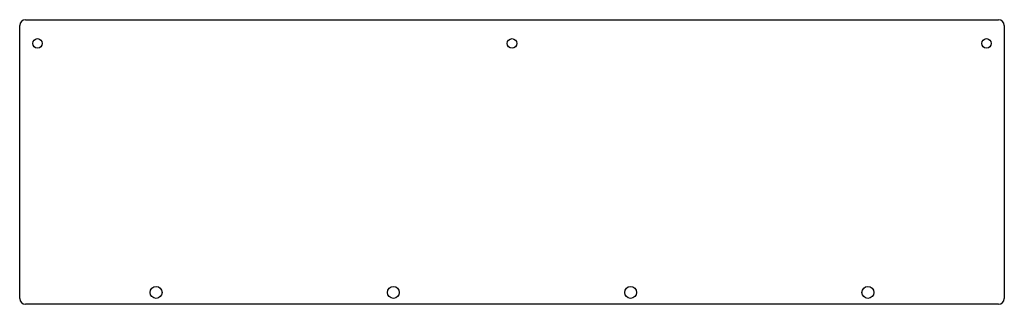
# Model space of a CAD drawing. Header units: inches. Extents: x -10.4 to 10.4, y -3 to 3.
import ezdxf

# ---------------------------------------------------------------- set-up
doc = ezdxf.new("R2010")
doc.units = ezdxf.units.IN
doc.header["$MEASUREMENT"] = 0

msp = doc.modelspace()

# ---------------------------------------------------------------- linework, layer by layer
at = {"color": 7, "linetype": 'Continuous', "lineweight": 25}
for p, q in [((-10.25, 3), (10.25, 3)), ((-10.375, -2.875), (-10.375, 2.875)), ((10.375, 2.875), (10.375, -2.875)), ((10.25, -3), (-10.25, -3))]:
    msp.add_line(p, q, dxfattribs=at)
for centre, radius in [((-10, 2.5), 0.1), ((0, 2.5), 0.1), ((10, 2.5), 0.1), ((-7.5, -2.75), 0.125), ((-2.5, -2.75), 0.125), ((2.5, -2.75), 0.125), ((7.5, -2.75), 0.125)]:
    msp.add_circle(centre, radius, dxfattribs=at)
for centre, start, end in [((-10.25, 2.875), 90, 180), ((10.25, 2.875), 0, 90), ((-10.25, -2.875), 180, 270), ((10.25, -2.875), 270, 0)]:
    msp.add_arc(centre, 0.125, start, end, dxfattribs=at)

doc.saveas('drawing.dxf')
